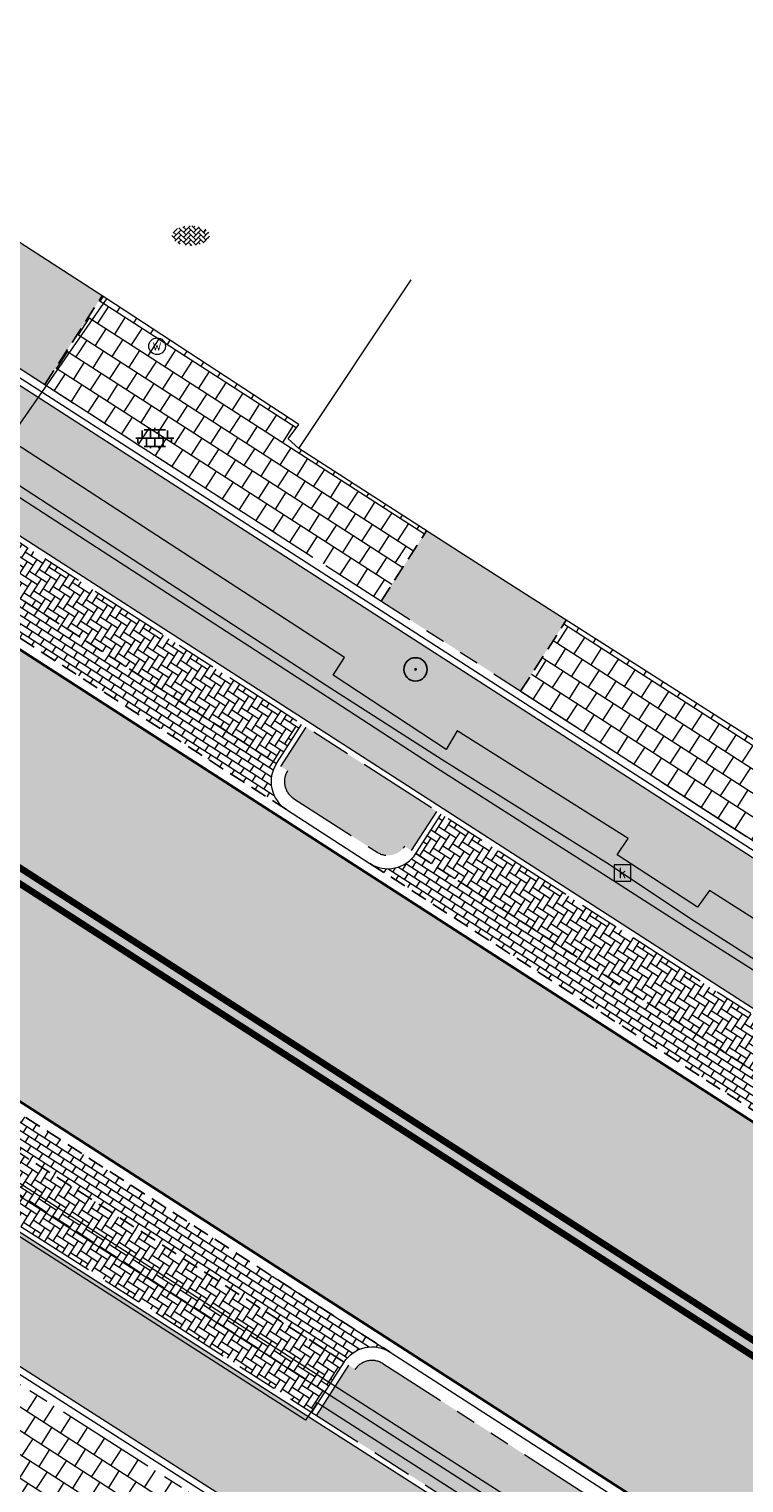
# Model space of a CAD drawing. Header units: metres. Extents: x 187916 to 189411, y 333285 to 334910.
# Tile 106 of 256: x 188176 to 188187, y 334560 to 334581. Entities that reach past the tile are written whole.
import ezdxf
from ezdxf.enums import TextEntityAlignment as Align

# ---------------------------------------------------------------- set-up
doc = ezdxf.new("R2010")
doc.units = ezdxf.units.M
for name, pattern in [('DASHED2', [0.375, 0.25, -0.125]), ('VH-OPSLUITBAND_100X200', [16, 8, -2, 4, -2]), ('VH-TROTTOIRBAND_180-200', [20, 10, -2, 2, -2, 2, -2]), ('VW-1-1_STREEP', [2, 1, -1])]:
    doc.linetypes.add(name, pattern=pattern)
for name, color, linetype, lineweight in [('B-ME-GR-BOOM-S', 253, 'Continuous', 25), ('B-ME-IE-MEUBILAIR_WEGMEUBILAIR-S', 253, 'Continuous', 18), ('B-ME-RI-HWA_KOLK-S', 253, 'Continuous', 25), ('B-ME-VH-KANTOPSLUITING_ACHTERKANTBAND-G', 253, 'Continuous', 18), ('B-ME-VH-VERHARDING_ASFALT-G', 253, 'Continuous', 18), ('B-ME-VH-VERHARDING_BETONSTRAATSTEEN-G', 253, 'Continuous', 18), ('B-ME-VH-VERHARDING_BETONSTRAATSTEEN-S', 253, 'Continuous', 25), ('B-ME-VH-VERHARDING_TEGEL-G', 253, 'Continuous', 18), ('B-ME-VH-VERHARDING_TEGEL-S', 253, 'Continuous', 25), ('N-WE-GR-HAAG-HG01-A', 96, 'Continuous', 35), ('N-WE-VH-GOOT_TEGEL-G', 170, 'Continuous', 35), ('N-WE-VH-KANTOPSLUITING_OPSLUITBAND_80X200-G', 30, 'VH-OPSLUITBAND_100X200', 15), ('N-WE-VH-KANTOPSLUITING_RIJWIELPADBAND_4-12 200-G', 94, 'VH-TROTTOIRBAND_180-200', 15), ('N-WE-VH-KANTOPSLUITING_TROTTOIRBAND_180 200-G', 251, 'VH-TROTTOIRBAND_180-200', 15), ('N-WE-VH-KANTOPSLUITING_VOORKANTBAND-G', 7, 'Continuous', 15), ('N-WE-VH-KANTVERHARDING_STREKLAAG_BSS-G', 60, 'Continuous', 18), ('N-WE-VH-VERHARDING_ASFALT_RIJWEG-A', 251, 'Continuous', 18), ('N-WE-VH-VERHARDING_BETONSTRAATSTEEN-GRIJS-A', 250, 'Continuous', 18), ('N-WE-VH-VERHARDING_BETONSTRAATSTEEN-ROOD-A', 11, 'Continuous', 18), ('N-WE-VH-VERHARDING_TEGEL-A', 254, 'Continuous', 5), ('N-WE-VH-VERHARDING_TEGEL_300x300x60-A', 251, 'Continuous', 5), ('N-WE-VW-MARKERING_LANGS_STREEP_11-G', 251, 'VW-1-1_STREEP', 0)]:
    doc.layers.add(name, color=color, linetype=linetype, lineweight=lineweight)
doc.layers.add('N-WE-VH-MATERIAALSCHEIDING-G', color=7, linetype='DASHED2')
doc.styles.add('NLCS-ISO', font='NLCS-ISO.ttf')

# ---------------------------------------------------------------- blocks, each defined once
blk = doc.blocks.new('SRI-KOLK-SO')
at = {"color": 0, "linetype": 'ByBlock', "lineweight": 18}
blk.add_lwpolyline([(-1.125, -1.125), (1.125, -1.125), (1.125, 1.125), (-1.125, 1.125)], close=True, dxfattribs=at)
at = {"color": 0, "linetype": 'ByBlock', "lineweight": 18, "style": 'NLCS-ISO'}
blk.add_text('k', height=1.5, dxfattribs=at).set_placement((0, 0), align=Align.MIDDLE_CENTER)
blk = doc.blocks.new('SIE-WEG_STRAATPOT_WATER-SO')
blk.add_circle((0, 2.91038304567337e-14), 0.4)
at = {"style": 'NLCS-ISO'}
blk.add_text('W', height=0.4, dxfattribs=at).set_placement((-0.2128690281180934, -0.2108641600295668))
blk = doc.blocks.new('SGR-BOOM_01')
at = {"ltscale": 0.1}
h = blk.add_hatch(color=256, dxfattribs=at)
edge = h.paths.add_edge_path()
edge.add_arc((7.366995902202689e-12, -5.115907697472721e-12), 0.15, 0, 360)
for centre, radius in [((0, 0), 2.5), ((7.366995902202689e-12, -5.115907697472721e-12), 0.04499999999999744)]:
    blk.add_circle(centre, radius)
blk.add_circle((7.366995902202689e-12, -5.115907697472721e-12), 0.15, dxfattribs=at)
blk = doc.blocks.new('SVH-TEGEL_300X300_DUN_LINT_KL-SO')
for p, q in [((-2.25, 1.355676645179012), (-2.25, -6.969183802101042e-16)), ((-1.900843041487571, 1.499999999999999), (1.90084304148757, 1.499999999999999)), ((-1.5, 1.624087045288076), (-1.5, 1.499999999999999)), ((-0.7499999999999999, 1.5), (-0.7500000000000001, 1.377682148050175e-16)), ((3.325515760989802e-16, 1.810386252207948), (2.755364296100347e-16, 1.499999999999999)), ((0, 0), (-2.755364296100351e-16, -1.500000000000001)), ((0.7500000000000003, 1.499999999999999), (0.7500000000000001, -1.247991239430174e-15)), ((1.5, 1.624087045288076), (1.5, 1.499999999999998)), ((2.25, 1.355676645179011), (2.25, -4.133046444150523e-16)), ((-3.39489953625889, -4.866106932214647e-16), (3.39489953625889, -1.733835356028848e-15)), ((-3, -3.055132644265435e-15), (-3.000000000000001, -0.8474312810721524)), ((-1.900843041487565, -1.500000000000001), (1.900843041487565, -1.500000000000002)), ((-1.5, -8.346865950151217e-16), (-1.5, -1.500000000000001)), ((-0.7500000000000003, -1.499999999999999), (-0.7500000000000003, -1.765655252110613)), ((0.7499999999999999, -1.500000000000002), (0.7499999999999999, -1.765655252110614)), ((1.5, -2.495982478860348e-15), (1.5, -1.500000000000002)), ((2.999999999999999, -2.495982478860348e-15), (2.999999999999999, -0.8474312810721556))]:
    blk.add_line(p, q)
blk = doc.blocks.new('SVH-BSS_KEIFORMAAT_KEPER-SO')
at = {"ltscale": 0.1}
for p, q in [((-5.336050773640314, 0.881278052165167), (-4.454772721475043, -7.582823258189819e-14)), ((-5.197234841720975, 0.7424621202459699), (-4.025666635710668, 1.914030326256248)), ((-5.197234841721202, -0.7424621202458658), (-2.969848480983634, 1.48492424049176)), ((-4.812064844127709, -1.842216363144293), (-2.969848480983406, 3.785860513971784e-14)), ((-4.564991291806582, 1.595142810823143), (-4.454772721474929, 1.484924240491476)), ((-3.712310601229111, 0.7424621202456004), (-1.484924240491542, -1.484924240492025)), ((-3.597206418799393, 2.112282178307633), (-1.484924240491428, -2.747801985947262e-13)), ((-2.477046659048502, 2.477046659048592), (-1.484924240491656, 1.484924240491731)), ((-2.227386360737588, 0.7424621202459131), (-0.2128896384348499, 2.756958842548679)), ((-2.227386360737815, 2.227386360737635), (-1.846044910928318, 2.608727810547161)), ((-2.227386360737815, -0.7424621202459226), (-2.463584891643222e-13, 1.484924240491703)), ((-2.227386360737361, -2.227386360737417), (2.083888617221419e-13, 2.083888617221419e-13)), ((-0.7424621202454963, 2.227386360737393), (1.484924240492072, -2.321476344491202e-13)), ((-0.7424621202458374, 0.7424621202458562), (1.484924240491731, -1.48492424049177)), ((0.2160084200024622, 2.753840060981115), (1.484924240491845, 1.484924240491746)), ((0.742462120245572, 2.227386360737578), (1.196639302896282, 2.681563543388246)), ((0.7424621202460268, 0.7424621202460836), (2.445993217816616, 2.445993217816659)), ((0.7424621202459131, -0.7424621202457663), (2.969848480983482, 1.48492424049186)), ((0.7424621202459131, -2.227386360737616), (2.969848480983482, 9.43689570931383e-15)), ((2.227386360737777, 2.22738636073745), (4.454772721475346, -1.753042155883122e-13)), ((2.227386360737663, 0.7424621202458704), (4.454772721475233, -1.484924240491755)), ((3.7123106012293, 0.7424621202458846), (4.50164561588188, 1.531797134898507)), ((3.7123106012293, -0.7424621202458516), (5.246882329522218, 0.7921096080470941)), ((4.221158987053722, 1.718537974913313), (4.45477272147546, 1.484924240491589)), ((5.197234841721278, 0.7424621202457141), (5.392160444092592, 0.5475365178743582)), ((-5.734817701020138, -0.2048792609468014), (-4.454772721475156, -1.484924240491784)), ((-3.894231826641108, -2.40930758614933), (-2.969848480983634, -1.484924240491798)), ((-3.712310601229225, -0.742462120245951), (-1.484924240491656, -2.969848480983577)), ((-3.712310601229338, -2.227386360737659), (-3.270758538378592, -2.668938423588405)), ((-1.594092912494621, -3.079017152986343), (9.470202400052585e-14, -1.484924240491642)), ((-0.74246212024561, -0.74246212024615), (1.484924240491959, -2.969848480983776)), ((-0.7424621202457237, -2.227386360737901), (0.2141389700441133, -3.18398745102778)), ((-0.2171522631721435, -3.18700074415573), (9.470202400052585e-14, -2.969848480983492)), ((1.364972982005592, -3.089799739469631), (2.969848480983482, -1.484924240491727)), ((2.227386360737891, -0.7424621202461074), (3.843627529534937, -2.358703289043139)), ((2.22738636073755, -2.227386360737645), (2.78091825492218, -2.780918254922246)), ((3.712310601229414, -2.227386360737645), (5.574234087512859, -0.3654628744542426)), ((5.197234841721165, -0.7424621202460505), (5.40549668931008, -0.950723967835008))]:
    blk.add_line(p, q, dxfattribs=at)
at = {"style": 'NLCS-ISO'}
blk.add_attdef('FORMAAT', text='', height=1.8, dxfattribs=at).set_placement((-5.834817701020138, -0.2150483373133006), align=Align.MIDDLE_RIGHT)
blk.add_attdef('KLEUR', text='', height=1.8, dxfattribs=at).set_placement((5.824648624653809, -0.2150483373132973), align=Align.MIDDLE_LEFT)
at = {"style": 'NLCS-ISO', "flags": 1}
blk.add_attdef('FUNCTIE', text='', height=1.8, dxfattribs=at).set_placement((0.1159930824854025, -3.584775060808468), align=Align.MIDDLE_CENTER)
blk = doc.blocks.new('DTM')
at = {"layer": 'B-ME-VH-KANTOPSLUITING_ACHTERKANTBAND-G', "ltscale": 0.2, "flags": 128}
for points in [[(188200.8480000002, 334558.5920000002), (188199.1499999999, 334559.6830000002), (188199.3190000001, 334559.9380000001), (188196.7859999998, 334561.54), (188196.6129999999, 334561.2880000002), (188190.9240000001, 334564.9560000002), (188191.0970000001, 334565.213), (188186.0359999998, 334568.4390000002), (188185.8560000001, 334568.1859999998), (188184.648, 334568.9730000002), (188184.8149999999, 334569.2179999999), (188182.2480000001, 334570.8310000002), (188182.0830000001, 334570.554), (188180.3849999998, 334571.6660000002), (188180.5550000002, 334571.932), (188175.5249999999, 334575.2029999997)], [(188232.8339999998, 334526.9380000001), (188225.3100000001, 334531.8059999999), (188217.6600000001, 334536.6699999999), (188208.173, 334542.773), (188208.003, 334542.5249999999), (188202.662, 334545.943), (188197.2689999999, 334549.4359999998), (188197.4339999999, 334549.693), (188189.3969999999, 334554.8160000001), (188180.1460000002, 334560.747), (188179.9739999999, 334560.4890000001), (188174.287, 334564.1370000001)]]:
    blk.add_lwpolyline(points, dxfattribs=at)
at = {"layer": 'B-ME-VH-VERHARDING_ASFALT-G', "ltscale": 0.2, "flags": 128}
for points in [[(188234.5529999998, 334536.4019999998), (188228.6439999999, 334540.304), (188220.2549999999, 334545.6979999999), (188212.5899999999, 334550.6370000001), (188205.3300000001, 334555.284), (188203.8149999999, 334556.253), (188200.6310000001, 334558.2939999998), (188198.966, 334559.3760000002), (188196.426, 334561.003), (188190.7149999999, 334564.679), (188185.6579999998, 334567.8960000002), (188184.4419999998, 334568.6779999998), (188181.946, 334570.2680000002), (188180.202, 334571.4029999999), (188175.1570000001, 334574.6689999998)], [(188272.9249999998, 334491.4739999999), (188273.662, 334493.7560000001), (188273.6749999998, 334496.2310000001), (188273.165, 334498.585), (188272.196, 334500.719), (188270.7609999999, 334502.577), (188268.9130000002, 334504.1060000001), (188267.9359999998, 334504.7570000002), (188266.662, 334505.568), (188258.4249999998, 334510.895), (188249.1529999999, 334516.841), (188246.6850000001, 334518.4350000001), (188244.1570000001, 334520.0490000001), (188236.159, 334525.2400000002), (188233.0249999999, 334527.2250000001), (188225.446, 334532.0779999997), (188217.8650000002, 334536.983), (188208.3530000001, 334543.085), (188203.0589999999, 334546.4670000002), (188197.6239999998, 334549.9819999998), (188189.6060000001, 334555.1039999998), (188180.355, 334561.0320000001), (188174.6570000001, 334564.6979999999)]]:
    blk.add_lwpolyline(points, dxfattribs=at)
at = {"layer": 'B-ME-VH-VERHARDING_BETONSTRAATSTEEN-G', "ltscale": 0.2, "flags": 128}
for points in [[(188230.1809999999, 334540.6460000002), (188229.5159999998, 334540.25), (188228.764, 334540.4369999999), (188220.3319999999, 334545.8459999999), (188212.6669999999, 334550.7710000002), (188205.3799999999, 334555.4500000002), (188203.9029999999, 334556.3739999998), (188200.73, 334558.4079999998), (188199.0359999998, 334559.5060000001), (188196.4980000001, 334561.128), (188190.8080000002, 334564.787), (188185.7489999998, 334568.0120000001), (188184.5279999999, 334568.8250000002), (188182.0249999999, 334570.398), (188180.2829999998, 334571.514), (188175.2459999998, 334574.7889999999)], [(188176.9900000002, 334577.3169999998), (188173.9040000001, 334579.3059999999), (188173.8220000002, 334579.3480000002), (188173.503, 334579.5410000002), (188169.7705, 334581.9115)], [(188179.8739999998, 334575.071), (188181.5580000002, 334577.6000000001)], [(188272.7930000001, 334491.5449999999), (188273.5350000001, 334493.7850000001), (188273.5439999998, 334496.1940000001), (188273.0499999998, 334498.497), (188272.0690000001, 334500.6669999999), (188270.6499999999, 334502.4819999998), (188268.838, 334503.9739999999), (188267.8459999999, 334504.6359999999), (188266.5789999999, 334505.4640000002), (188258.3190000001, 334510.7590000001), (188249.0520000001, 334516.733), (188246.611, 334518.298), (188244.071, 334519.9210000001), (188236.088, 334525.105), (188232.9419999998, 334527.0949999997), (188225.375, 334531.9300000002), (188217.7629999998, 334536.8369999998), (188208.2689999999, 334542.9419999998), (188202.9709999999, 334546.3429999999), (188197.5269999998, 334549.852), (188189.5070000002, 334554.9709999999), (188180.2629999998, 334560.9079999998), (188174.571, 334564.5619999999)]]:
    blk.add_lwpolyline(points, dxfattribs=at)
at = {"layer": 'B-ME-VH-VERHARDING_TEGEL-G', "ltscale": 0.2, "flags": 128}
for points in [[(188175.5249999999, 334575.2029999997), (188176.9900000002, 334577.3169999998)], [(188226.6290000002, 334545.2790000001), (188218.2080000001, 334550.497), (188209.1639999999, 334556.3670000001), (188205.2200000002, 334558.8930000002), (188205.102, 334558.986), (188202.4219999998, 334560.7199999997), (188201.355, 334561.3420000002), (188197.298, 334563.9210000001), (188196.4270000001, 334564.4870000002), (188194.0099999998, 334566.0019999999), (188192.1630000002, 334567.1639999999), (188189.8130000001, 334568.7089999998), (188188.3960000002, 334569.6170000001), (188188.273, 334569.6910000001), (188182.3489999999, 334573.4720000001), (188179.8739999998, 334575.071), (188179.7110000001, 334575.213), (188179.8700000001, 334575.432), (188176.9900000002, 334577.3169999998)]]:
    blk.add_lwpolyline(points, dxfattribs=at)
at = {"layer": 'B-ME-GR-BOOM-S', "xscale": 0.07, "yscale": 0.07, "zscale": 0.07}
blk.add_blockref('SGR-BOOM_01', (188181.623, 334571.755), dxfattribs=at)
at = {"layer": 'B-ME-IE-MEUBILAIR_WEGMEUBILAIR-S', "xscale": 0.3125, "yscale": 0.3125, "zscale": 0.3125}
blk.add_blockref('SIE-WEG_STRAATPOT_WATER-SO', (188177.745, 334576.604), dxfattribs=at)
at = {"layer": 'B-ME-RI-HWA_KOLK-S', "xscale": 0.11, "yscale": 0.11, "zscale": 0.11}
blk.add_blockref('SRI-KOLK-SO', (188184.728, 334568.7), dxfattribs=at)
at = {"layer": 'B-ME-VH-VERHARDING_BETONSTRAATSTEEN-S', "xscale": 0.05, "yscale": 0.05, "zscale": 0.05}
blk.add_blockref('SVH-BSS_KEIFORMAAT_KEPER-SO', (188178.254, 334578.274), dxfattribs=at)
at = {"layer": 'B-ME-VH-VERHARDING_TEGEL-S', "xscale": 0.084, "yscale": 0.084, "zscale": 0.084}
blk.add_blockref('SVH-TEGEL_300X300_DUN_LINT_KL-SO', (188177.711, 334575.225), dxfattribs=at)
blk = doc.blocks.new('ontwerp Wilhelmina- & Engelenkampstraat')
at = {"layer": 'N-WE-GR-HAAG-HG01-A', "transparency": 33554610}
h = blk.add_hatch(color=256, dxfattribs=at)
h.dxf.hatch_style = 1
h.paths.add_polyline_path([(188179.9820154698, 334570.886533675), (188179.6028549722, 334570.298114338), (188179.7037268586, 334570.2331153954, 0.4142135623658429), (188179.7934092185, 334569.8184383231), (188181.0466458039, 334569.0108887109, 0.4142094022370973), (188181.4613264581, 334569.1005687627), (188181.5621983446, 334569.0355698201), (188181.9413588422, 334569.6239891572)])
h = blk.add_hatch(color=256, dxfattribs=at)
h.dxf.hatch_style = 1
h.paths.add_polyline_path([(188181.1341001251, 334561.3409177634, 0.4152693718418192), (188180.7188391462, 334561.2503256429), (188180.6177354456, 334561.3149634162), (188180.1358011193, 334560.5610969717), (188189.1096167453, 334554.8242853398), (188194.2309385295, 334551.5339347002), (188194.8926683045, 334551.1140099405), (188197.5130795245, 334549.4387946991), (188197.9626376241, 334550.1420040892), (188197.861532, 334550.2066388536, 0.4131590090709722), (188197.7712659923, 334550.6204065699)])
at = {"layer": 'N-WE-VH-VERHARDING_ASFALT_RIJWEG-A', "transparency": 33554610}
h = blk.add_hatch(color=256, dxfattribs=at)
h.dxf.hatch_style = 1
edge = h.paths.add_edge_path()
edge.add_line((188163.8208333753, 334580.6406240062), (188159.2952212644, 334575.7984076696))
edge.add_line((188159.2952212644, 334575.7984076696), (188174.5957356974, 334565.9704214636))
edge.add_line((188174.5957356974, 334565.9704214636), (188208.8839609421, 334543.8760752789))
edge.add_arc((188265.1432202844, 334630.8183515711), 103.5570551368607, 237.0935993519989, 239.2286548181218)
edge.add_arc((189667.3076695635, 336961.7811804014), 2823.749582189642, 238.9808935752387, 239.4819934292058)
edge.add_line((188233.3818636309, 334529.2067239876), (188237.2558465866, 334526.9002472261))
edge.add_arc((188172.8948845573, 334415.8189779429), 128.3798341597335, 56.614742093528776, 59.911814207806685, ccw=False)
edge.add_arc((188228.9109722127, 334498.8883011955), 28.21409776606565, 55.4845922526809, 58.773180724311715, ccw=False)
edge.add_line((188244.8978654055, 334522.1359797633), (188270.2099100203, 334505.7794106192))
edge.add_arc((188264.7010883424, 334497.2544241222), 10.15000054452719, 13.737900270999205, 57.129572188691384, ccw=False)
edge.add_line((188274.5607201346, 334499.6648539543), (188285.3916733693, 334492.8307818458))
edge.add_arc((188287.0274187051, 334482.813442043), 10.15001278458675, 56.479027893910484, 99.27405743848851, ccw=False)
edge.add_line((188292.6326838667, 334491.2753426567), (188328.2332900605, 334467.6895627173))
edge.add_arc((188166.0016867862, 334216.8707131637), 298.7125514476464, 47.8039201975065, 57.10489379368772, ccw=False)
edge.add_arc((188346.5713980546, 334415.6696875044), 30.15000000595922, 31.86626050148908, 48.27499196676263, ccw=False)
edge.add_arc((188363.5941228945, 334425.9773084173), 10.25375049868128, 32.663466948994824, 33.16756871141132, ccw=False)
edge.add_arc((188363.7680247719, 334425.9005759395), 10.15000001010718, 9.405490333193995, 33.55795590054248, ccw=False)
edge.add_arc((188373.1107148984, 334427.4481680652), 0.680000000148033, -65.24652159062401, 9.405490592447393, ccw=False)
edge.add_line((188373.39544101, 334426.8306479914), (188373.3535042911, 334426.8064665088))
edge.add_line((188373.3535042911, 334426.8064665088), (188373.0122377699, 334426.6096859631))
edge.add_arc((188366.2889411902, 334422.7187079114), 7.76803881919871, 0.9923180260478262, 30.05928364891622, ccw=False)
edge.add_line((188374.0558150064, 334422.853237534), (188385.6760825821, 334436.9428109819))
edge.add_arc((188384.9421657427, 334443.9042308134), 6.99999999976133, 238.676415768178, 276.0182515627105, ccw=False)
edge.add_line((188381.3030702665, 334437.9245164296), (188374.3090535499, 334441.7971089))
edge.add_line((188374.3090535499, 334441.7971089), (188374.1759859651, 334441.5785117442))
edge.add_arc((188373.7240602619, 334441.8357337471), 0.5199999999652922, 236.9865645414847, 330.35281892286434, ccw=False)
edge.add_arc((188428.1308333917, 334525.1050683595), 99.98797832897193, 235.55122826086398, 236.8408409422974, ccw=False)
edge.add_arc((188411.6700745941, 334501.8726051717), 71.51970141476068, 233.64609065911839, 235.89746209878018, ccw=False)
edge.add_arc((188411.670100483, 334501.8726410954), 71.51974569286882, 233.2495609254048, 233.64609101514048, ccw=False)
edge.add_arc((188457.7549952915, 334568.1260296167), 152.2034652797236, 230.5042180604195, 234.2720138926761, ccw=False)
edge.add_arc((188166.9569656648, 334218.1136175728), 302.8501405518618, 50.16648870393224, 50.26164584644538)
edge.add_arc((188166.9570554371, 334218.113725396), 302.8500002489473, 50.26164586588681, 51.22502147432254)
edge.add_arc((188166.9539407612, 334218.1098417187), 302.854978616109, 51.22502222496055, 51.3192961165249)
edge.add_arc((188167.7827901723, 334219.1716967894), 301.508037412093, 51.31614081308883, 52.74067650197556)
edge.add_arc((188166.9798580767, 334218.1437757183), 302.8122778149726, 52.73751119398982, 52.83170123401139)
edge.add_arc((188166.9570555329, 334218.113725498), 302.8500001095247, 52.83169831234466, 54.43051335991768)
edge.add_arc((188166.9767697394, 334218.1413522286), 302.8160606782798, 54.43050684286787, 54.52539666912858)
edge.add_arc((188160.6555547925, 334209.0669401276), 313.8745045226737, 54.54701659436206, 57.10245107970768)
edge.add_line((188331.1328921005, 334472.609502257), (188320.0936543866, 334479.922007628))
edge.add_arc((188323.4852573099, 334485.0441346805), 6.143220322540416, 221.5045135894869, 236.48957065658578, ccw=False)
edge.add_arc((188319.5511004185, 334481.5629375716), 0.8899999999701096, 137.6692106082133, 221.5046791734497, ccw=False)
edge.add_line((188318.8931507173, 334482.1622723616), (188319.2594146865, 334482.6371719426))
edge.add_line((188319.2594146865, 334482.6371719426), (188319.2912123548, 334482.6784009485))
edge.add_arc((188340.6890844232, 334510.7641414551), 35.30832407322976, 218.5773896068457, 232.6970680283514, ccw=False)
edge.add_arc((188279.0883320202, 334513.8429033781), 42.25714136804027, 321.20296164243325, 323.56659149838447, ccw=False)
edge.add_arc((188310.4726214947, 334488.8679822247), 2.15802668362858, 242.7824537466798, 315.8976350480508, ccw=False)
edge.add_line((188309.4856042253, 334486.9489001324), (188295.3438852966, 334496.3165348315))
edge.add_line((188295.3438852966, 334496.3165348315), (188286.6449701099, 334501.9456440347))
edge.add_line((188286.6449701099, 334501.9456440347), (188245.2759046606, 334528.678213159))
edge.add_arc((188189.2378963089, 334441.9585258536), 103.2500002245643, 57.12957376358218, 59.23144345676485)
edge.add_line((188242.0576432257, 334530.6751358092), (188236.73552821, 334533.8437957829))
edge.add_arc((182886.7756591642, 325560.3118348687), 10447.31288197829, 59.19688513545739, 59.33512800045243)
edge.add_line((188215.0687000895, 334546.7260098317), (188212.1448451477, 334548.5376449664))
edge.add_line((188212.1448451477, 334548.5376449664), (188202.8877957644, 334554.5207101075))
edge.add_line((188202.8877957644, 334554.5207101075), (188173.134058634, 334573.6931625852))
edge.add_line((188173.134058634, 334573.6931625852), (188171.667712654, 334574.6976989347))
edge.add_arc((188421.3357456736, 334919.3221964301), 425.5586575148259, 233.19857496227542, 234.07802403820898, ccw=False)
edge.add_line((188166.4075921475, 334578.5703695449), (188163.8279358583, 334580.6347157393))
edge.add_line((188163.8279358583, 334580.6347157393), (188163.8208333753, 334580.6406240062))
at = {"layer": 'N-WE-VH-VERHARDING_BETONSTRAATSTEEN-GRIJS-A', "transparency": 33554610}
h = blk.add_hatch(dxfattribs=at)
h.set_pattern_fill('AVH-BSS_KEIFORMAAT_ELLEBOOG', color=256, angle=327.2, pattern_type=2)
h.set_pattern_definition([(327.2, (188177.0141462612, 334571.9662037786), (0.1451388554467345, 0.03138013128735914), [0.3149999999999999, -0.105]), (237.2, (188177.1279049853, 334572.1427227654), (0.1451388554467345, 0.03138013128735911), [0.315, -0.105])])
h.paths.add_polyline_path([(188174.8711732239, 334574.1798134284), (188174.4920127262, 334573.591394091), (188179.5356070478, 334570.3414469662), (188179.9147675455, 334570.9298663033)])
h = blk.add_hatch(dxfattribs=at)
h.set_pattern_fill('AVH-BSS_KEIFORMAAT_HALFST', color=256, angle=237.2, pattern_type=2)
h.set_pattern_definition([(237.2, (188177.0141462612, 334571.9662037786), (0.03138013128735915, -0.1451388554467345), [0.105, -0.105]), (327.2, (188177.0141462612, 334571.9662037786), (0.0568793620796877, 0.08825949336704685), [])])
h.paths.add_polyline_path([(188179.6850776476, 334569.6503185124, -0.4142135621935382), (188179.5356070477, 334570.341446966), (188174.4920127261, 334573.5913940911, -0.4142135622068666), (188173.8008842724, 334573.4419234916)])
h = blk.add_hatch(dxfattribs=at)
h.set_pattern_fill('AVH-BSS_KEIFORMAAT_ELLEBOOG', color=256, angle=327.2, pattern_type=2)
h.set_pattern_definition([(327.2, (188185.832441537, 334566.2839479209), (0.1451388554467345, 0.03138013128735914), [0.3149999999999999, -0.105]), (237.2, (188185.9462002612, 334566.4604669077), (0.1451388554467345, 0.03138013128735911), [0.315, -0.105])])
h.paths.add_polyline_path([(188182.0086067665, 334569.5806565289), (188181.6294462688, 334568.9922371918), (188190.0354368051, 334563.5756586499), (188190.4145973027, 334564.1640779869)])
h = blk.add_hatch(dxfattribs=at)
h.set_pattern_fill('AVH-BSS_KEIFORMAAT_HALFST', color=256, angle=237.2, pattern_type=2)
h.set_pattern_definition([(237.2, (188185.832441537, 334566.2839479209), (0.03138013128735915, -0.1451388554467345), [0.105, -0.105]), (327.2, (188185.832441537, 334566.2839479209), (0.0568793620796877, 0.08825949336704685), [])])
h.paths.add_polyline_path([(188190.0354368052, 334563.5756586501), (188181.6294462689, 334568.9922371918, -0.4142135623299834), (188180.938317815, 334568.8427665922), (188190.184907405, 334562.8845301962, -0.4142135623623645)])
h = blk.add_hatch(dxfattribs=at)
h.set_pattern_fill('AVH-BSS_KEIFORMAAT_HALFST', color=256, angle=237.2, pattern_type=2)
h.set_pattern_definition([(237.2, (188177.8777476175, 334563.6771432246), (0.03138013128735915, -0.1451388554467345), [0.105, -0.105]), (327.2, (188177.8777476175, 334563.6771432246), (0.0568793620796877, 0.08825949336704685), [])])
edge = h.paths.add_edge_path()
edge.add_arc((188174.2452252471, 334565.4229906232), 0.5000286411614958, -32.5866990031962, 57.28285741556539, ccw=False)
edge.add_line((188174.6665381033, 334565.1536875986), (188180.5503318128, 334561.3580534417))
edge.add_arc((188180.9715423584, 334561.0890149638), 0.4997999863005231, 57.18041604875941, 147.4325370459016, ccw=False)
edge.add_line((188181.2424316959, 334561.5090375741), (188174.5154867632, 334565.8436892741))
h = blk.add_hatch(dxfattribs=at)
h.set_pattern_fill('AVH-BSS_KEIFORMAAT_ELLEBOOG', color=256, angle=327.17, pattern_type=2)
h.set_pattern_definition([(327.17, (188177.6084349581, 334563.2558705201), (0.1451552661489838, 0.03130413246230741), [0.315, -0.105]), (237.1699999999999, (188177.7222860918, 334563.4323299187), (0.1451552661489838, 0.03130413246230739), [0.3149999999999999, -0.105])])
h.paths.add_polyline_path([(188174.6665381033, 334565.1536875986), (188174.1690731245, 334564.375527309), (188180.0683974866, 334560.6041869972), (188180.5503318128, 334561.3580534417)])
at = {"layer": 'N-WE-VH-VERHARDING_BETONSTRAATSTEEN-ROOD-A', "transparency": 33554610}
h = blk.add_hatch(color=11, dxfattribs=at)
h.dxf.hatch_style = 1
edge = h.paths.add_edge_path()
edge.add_line((188168.865590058, 334580.5115920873), (188164.1695972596, 334584.4200185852))
edge.add_line((188164.1695972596, 334584.4200185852), (188162.9559123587, 334582.958179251))
edge.add_line((188162.9559123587, 334582.958179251), (188167.6501393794, 334579.0512223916))
edge.add_arc((188176.606091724, 334589.8118412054), 13.99999998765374, 230.2297359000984, 237.203432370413)
edge.add_line((188169.022881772, 334578.0434544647), (188222.3003238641, 334543.7130030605))
edge.add_arc((188233.1334809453, 334560.5249841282), 19.99999999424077, 237.2034323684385, 240.9639985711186)
edge.add_line((188223.4262992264, 334543.0386859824), (188225.3194119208, 334541.9877609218))
edge.add_arc((188228.7169255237, 334548.1079652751), 7.000000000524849, 240.9639985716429, 283.5569187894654)
edge.add_line((188230.3578040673, 334541.3030025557), (188234.0019610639, 334542.1817169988))
edge.add_arc((188235.4084283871, 334536.3488918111), 6.000000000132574, 57.10855135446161, 103.55691879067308, ccw=False)
edge.add_line((188238.6667231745, 334541.3870973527), (188261.5045286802, 334526.8040363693))
edge.add_line((188261.5045286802, 334526.8040363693), (188284.3423341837, 334512.2209753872))
edge.add_arc((188283.2820599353, 334510.5388284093), 1.988416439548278, -33.20701186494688, 57.77635442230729, ccw=False)
edge.add_line((188284.9457625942, 334509.4498410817), (188283.7568632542, 334507.6100009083))
edge.add_line((188283.7568632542, 334507.6100009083), (188283.1924126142, 334506.7365047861))
edge.add_arc((188281.5126123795, 334507.8219867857), 2.000000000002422, 237.1295737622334, 327.1295737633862, ccw=False)
edge.add_line((188280.4271303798, 334506.142186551), (188286.3064312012, 334502.3429995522))
edge.add_arc((188287.3919132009, 334504.0227997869), 2.000000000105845, 147.1295737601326, 237.12957376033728, ccw=False)
edge.add_line((188285.7121129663, 334505.1082817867), (188287.2146571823, 334507.4334922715))
edge.add_arc((188288.894457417, 334506.3480102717), 2.000000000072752, 57.43976879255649, 147.129573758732, ccw=False)
edge.add_line((188289.9708292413, 334508.0336625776), (188303.2938644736, 334499.5262499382))
edge.add_arc((188290.6932170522, 334479.7685368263), 23.43381195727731, 34.905399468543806, 57.471963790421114, ccw=False)
edge.add_line((188309.9112382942, 334493.1779067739), (188310.8477969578, 334491.8372569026))
edge.add_line((188310.8477969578, 334491.8372569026), (188311.5498608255, 334490.8322778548))
edge.add_line((188311.5498608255, 334490.8322778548), (188312.1225447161, 334490.0125015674))
edge.add_arc((188310.4829921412, 334488.8671337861), 2.000000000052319, -32.52657393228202, 34.93759446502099, ccw=False)
edge.add_arc((188279.0883320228, 334513.8429033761), 42.10714136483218, 321.7796670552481, 329.3982752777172)
edge.add_arc((188314.6995885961, 334493.3082215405), 1.100005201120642, 214.9377611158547, 305.03481073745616, ccw=False)
edge.add_line((188313.7978322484, 334492.6782636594), (188313.2251481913, 334493.4980401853))
edge.add_line((188313.2251481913, 334493.4980401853), (188312.2885895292, 334494.8386900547))
edge.add_arc((188290.6464955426, 334479.7198353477), 26.3999999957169, 34.93759445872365, 57.43667399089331)
edge.add_line((188304.8558054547, 334501.9696783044), (188285.8345466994, 334513.536712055))
edge.add_line((188285.8345466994, 334513.536712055), (188284.9034365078, 334514.1170041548))
edge.add_line((188284.9034365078, 334514.1170041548), (188262.2961255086, 334528.5528830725))
edge.add_line((188262.2961255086, 334528.5528830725), (188239.6987585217, 334542.982372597))
edge.add_arc((188235.4084283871, 334536.3488918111), 7.900000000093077, 57.10646115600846, 103.5569187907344)
edge.add_line((188233.5565797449, 334544.0287783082), (188229.9124227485, 334543.1500638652))
edge.add_arc((188228.7169255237, 334548.1079652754), 5.100000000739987, 240.96399857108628, 283.5569187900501, ccw=False)
edge.add_line((188226.2415941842, 334543.6489592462), (188224.3484814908, 334544.6998843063))
edge.add_arc((188233.1334809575, 334560.5249841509), 18.10000001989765, 237.2034323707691, 240.96399857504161, ccw=False)
edge.add_line((188223.329473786, 334545.3101412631), (188170.052031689, 334579.6405926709))
edge.add_arc((188176.6060916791, 334589.8118411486), 12.099999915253, 230.2297359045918, 237.2034323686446, ccw=False)
h = blk.add_hatch(color=11, dxfattribs=at)
h.dxf.hatch_style = 1
edge = h.paths.add_edge_path()
edge.add_arc((188270.332567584, 334495.2359531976), 4.01840035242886, 341.6529269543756, 416.7021785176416)
edge.add_arc((188270.3325658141, 334495.2359543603), 4.018400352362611, -18.34911897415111, 56.702148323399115, ccw=False)
edge.add_arc((188264.7010888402, 334497.2544243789), 9.999999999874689, 340.8314171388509, 340.8322362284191)
edge = h.paths.add_edge_path()
edge.add_arc((188148.770241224, 334564.1394932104), 12.09999999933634, 57.63015956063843, 89.30733865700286)
edge.add_line((188148.9165172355, 334576.2386090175), (188148.9370684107, 334577.938484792))
edge.add_arc((188148.7702412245, 334564.1394932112), 13.79999999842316, 57.630159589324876, 89.30733865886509, ccw=False)
edge.add_line((188156.1585166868, 334575.7951092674), (188165.274457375, 334570.0166861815))
edge.add_line((188165.274457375, 334570.0166861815), (188169.8198914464, 334567.1086563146))
edge.add_line((188169.8198914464, 334567.1086563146), (188171.511029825, 334565.9779010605))
edge.add_line((188171.511029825, 334565.9779010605), (188172.8852863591, 334565.1012805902))
edge.add_line((188172.8852863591, 334565.1012805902), (188189.066450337, 334554.7569305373))
edge.add_line((188189.066450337, 334554.7569305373), (188194.1878845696, 334551.4665076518))
edge.add_line((188194.1878845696, 334551.4665076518), (188201.1790287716, 334547.0002215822))
edge.add_line((188201.1790287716, 334547.0002215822), (188204.1699773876, 334545.0015735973))
edge.add_line((188204.1699773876, 334545.0015735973), (188207.8265481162, 334542.6269838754))
edge.add_line((188207.8265481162, 334542.6269838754), (188215.6547227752, 334537.6455997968))
edge.add_line((188215.6547227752, 334537.6455997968), (188224.3779567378, 334532.0578415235))
edge.add_line((188224.3779567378, 334532.0578415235), (188225.2379334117, 334531.4974632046))
edge.add_line((188225.2379334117, 334531.4974632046), (188233.1427692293, 334526.4658407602))
edge.add_line((188233.1427692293, 334526.4658407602), (188239.8496435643, 334522.1101237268))
edge.add_line((188239.8496435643, 334522.1101237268), (188248.511649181, 334516.4087920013))
edge.add_line((188248.511649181, 334516.4087920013), (188250.7467074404, 334514.9210303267))
edge.add_line((188250.7467074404, 334514.9210303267), (188255.6112174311, 334511.7728785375))
edge.add_line((188255.6112174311, 334511.7728785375), (188256.3588268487, 334511.2878343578))
edge.add_line((188256.3588268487, 334511.2878343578), (188261.1983553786, 334508.1523159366))
edge.add_line((188261.1983553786, 334508.1523159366), (188268.3147183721, 334503.5103458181))
edge.add_line((188268.3147183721, 334503.5103458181), (188273.2914312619, 334500.2531944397))
edge.add_arc((188273.5652412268, 334500.6715580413), 0.4999999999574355, 236.7961170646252, 381.0816675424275)
edge.add_arc((188264.7010888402, 334497.2544243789), 9.999999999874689, -13.01039675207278, 21.081667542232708, ccw=False)
edge.add_arc((188270.3325660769, 334495.2359545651), 4.118400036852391, 356.7594048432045, 416.7032974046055)
edge.add_line((188272.5934635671, 334498.6782737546), (188272.3604773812, 334498.8307581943))
edge.add_line((188272.3604773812, 334498.8307581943), (188271.5237501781, 334499.378378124))
edge.add_line((188271.5237501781, 334499.378378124), (188267.3942402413, 334502.0810534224))
edge.add_line((188267.3942402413, 334502.0810534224), (188264.1115089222, 334504.2222952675))
edge.add_line((188264.1115089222, 334504.2222952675), (188260.7611897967, 334506.4076229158))
edge.add_line((188260.7611897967, 334506.4076229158), (188260.2332122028, 334506.7520092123))
edge.add_line((188260.2332122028, 334506.7520092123), (188255.4335565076, 334509.8616945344))
edge.add_line((188255.4335565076, 334509.8616945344), (188254.6867637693, 334510.3462088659))
edge.add_line((188254.6867637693, 334510.3462088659), (188249.8141395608, 334513.4996119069))
edge.add_line((188249.8141395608, 334513.4996119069), (188249.0920431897, 334513.979857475))
edge.add_line((188249.0920431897, 334513.979857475), (188247.6052413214, 334514.969945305))
edge.add_line((188247.6052413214, 334514.969945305), (188238.7286873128, 334520.811070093))
edge.add_line((188238.7286873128, 334520.811070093), (188232.2233639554, 334525.0358917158))
edge.add_line((188232.2233639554, 334525.0358917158), (188224.3174298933, 334530.0682132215))
edge.add_line((188224.3174298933, 334530.0682132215), (188223.4554115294, 334530.6299219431))
edge.add_line((188223.4554115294, 334530.6299219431), (188214.7399082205, 334536.2127282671))
edge.add_line((188214.7399082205, 334536.2127282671), (188206.9072550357, 334541.1969622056))
edge.add_line((188206.9072550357, 334541.1969622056), (188203.2347351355, 334543.5819093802))
edge.add_line((188203.2347351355, 334543.5819093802), (188200.2488350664, 334545.5771837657))
edge.add_line((188200.2488350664, 334545.5771837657), (188193.9364147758, 334549.6126811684))
edge.add_line((188193.9364147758, 334549.6126811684), (188193.2729879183, 334550.0336828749))
edge.add_line((188193.2729879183, 334550.0336828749), (188188.2574143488, 334553.2560923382))
edge.add_line((188188.2574143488, 334553.2560923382), (188171.9529504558, 334563.6795877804))
edge.add_line((188171.9529504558, 334563.6795877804), (188170.5813430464, 334564.5545184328))
edge.add_line((188170.5813430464, 334564.5545184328), (188168.8892599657, 334565.6859053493))
edge.add_line((188168.8892599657, 334565.6859053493), (188164.361299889, 334568.5827558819))
edge.add_line((188164.361299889, 334568.5827558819), (188155.2483668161, 334574.3592725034))
at = {"layer": 'N-WE-VH-VERHARDING_TEGEL-A', "transparency": 33554610}
h = blk.add_hatch(color=256, dxfattribs=at)
h.dxf.hatch_style = 1
h.paths.add_polyline_path([(188176.9212420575, 334577.3613161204), (188174.0226292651, 334579.2295406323), (188173.1640065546, 334577.897043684), (188176.0628205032, 334576.0291313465)])
h = blk.add_hatch(color=256, dxfattribs=at)
h.dxf.hatch_style = 1
h.paths.add_polyline_path([(188183.8845498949, 334572.4919334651), (188182.3489999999, 334573.4720000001), (188181.7868641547, 334573.8351738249), (188181.1064148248, 334572.7791842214), (188183.2002540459, 334571.4299744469)])
at = {"layer": 'N-WE-VH-VERHARDING_TEGEL_300x300x60-A', "transparency": 33554610}
h = blk.add_hatch(dxfattribs=at)
h.set_pattern_fill('AVH-TEGEL_300X300_HALFST', color=256, angle=237.2, pattern_type=2)
h.set_pattern_definition([(237.2, (188176.076013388, 334576.020630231), (-0.03642747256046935, -0.3334262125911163), [0.3, -0.3]), (327.2, (188176.076013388, 334576.020630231), (0.162512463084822, 0.2521699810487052), [])])
h.paths.add_polyline_path([(188181.7868641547, 334573.8351738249), (188179.8739999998, 334575.071), (188179.7110000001, 334575.213), (188179.8700000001, 334575.432), (188176.9900000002, 334577.3169999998), (188176.9212420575, 334577.3613161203), (188176.0628205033, 334576.0291313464), (188181.1064148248, 334572.7791842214)])
h = blk.add_hatch(dxfattribs=at)
h.set_pattern_fill('AVH-TEGEL_300X300_HALFST', color=256, angle=237.2, pattern_type=2)
h.set_pattern_definition([(237.2, (188183.2594822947, 334571.3918094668), (-0.03642747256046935, -0.3334262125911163), [0.3, -0.3]), (327.2, (188183.2594822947, 334571.3918094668), (0.162512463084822, 0.2521699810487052), [])])
h.paths.add_polyline_path([(188192.2943944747, 334567.0813360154), (188192.1630000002, 334567.1639999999), (188189.8130000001, 334568.7089999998), (188188.3960000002, 334569.6170000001), (188188.273, 334569.6910000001), (188183.8845498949, 334572.4919334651), (188183.200254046, 334571.4299744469), (188191.606244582, 334566.013395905)])
h = blk.add_hatch(dxfattribs=at)
h.set_pattern_fill('AVH-TEGEL_300X300_HALFST', color=256, angle=237.21, pattern_type=2)
h.set_pattern_definition([(237.21, (188178.9787813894, 334558.9268359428), (-0.03636927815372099, -0.3334325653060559), [0.3, -0.3]), (327.21, (188178.9787813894, 334558.9268359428), (0.1624684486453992, 0.2521983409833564), [])])
h.paths.add_polyline_path([(188178.9910717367, 334558.9189786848), (188173.0912703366, 334562.6895727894), (188172.3049651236, 334561.4595937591), (188172.5424975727, 334561.3006532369), (188175.0189999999, 334559.6830000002), (188178.054, 334557.8229999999), (188178.2215205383, 334557.7152071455)])
at = {"layer": 'N-WE-VH-GOOT_TEGEL-G'}
for points in [[(188317.5934688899, 334496.3081246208), (188317.1501695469, 334495.4129082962), (188315.7119535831, 334492.7626676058, -0.03873374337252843), (188312.0222952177, 334487.3661198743, -0.3303078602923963), (188309.4856042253, 334486.9489001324), (188295.3438852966, 334496.3165348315), (188286.6449701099, 334501.9456440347), (188245.2759046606, 334528.678213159, 0.00917139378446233), (188242.0576432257, 334530.6751358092), (188236.73552821, 334533.8437957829, 0.0006031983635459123), (188215.0687000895, 334546.7260098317), (188212.1448451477, 334548.5376449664), (188202.8877957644, 334554.5207101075), (188173.134058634, 334573.6931625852)], [(188095.1749857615, 334530.5396943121), (188101.6504048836, 334539.510067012), (188106.7442135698, 334546.500351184), (188107.0435106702, 334546.9221797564), (188110.7802754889, 334552.5427385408), (188120.2602677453, 334566.8018253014, -0.3976723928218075), (188159.2695942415, 334575.8148686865), (188174.5957357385, 334565.970421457), (188208.8839609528, 334543.8760752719, 0.009316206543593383), (188212.1620622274, 334541.8404860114, 0.002186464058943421), (188233.3818636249, 334529.2067239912), (188237.2558465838, 334526.9002472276, -0.01438719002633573), (188243.5379345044, 334523.0147862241, -0.01435012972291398), (188244.8978654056, 334522.1359797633), (188270.2099099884, 334505.7794105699, -0.1585987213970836), (188274.1717358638, 334500.9053619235, -0.2389408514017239), (188273.2451314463, 334491.7752058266), (188271.789554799, 334489.5054462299)]]:
    blk.add_lwpolyline(points, format="xyb", dxfattribs=at)
at = {"layer": 'N-WE-VH-KANTOPSLUITING_OPSLUITBAND_80X200-G', "ltscale": 0.15, "flags": 128}
for points in [[(188283.6679616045, 334507.6198241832), (188283.6679616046, 334507.6198241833), (188284.8785705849, 334509.4932603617, 0.4158001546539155), (188284.2992793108, 334512.1535492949), (188238.6234727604, 334541.3197961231, 0.2055006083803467), (188234.0207139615, 334542.1039459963), (188230.3394030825, 334541.2163786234, -0.1866203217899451), (188225.280583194, 334541.9178157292), (188223.3874705, 334542.9687407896, -0.01641003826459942), (188222.2569912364, 334543.6457551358), (188174.8711732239, 334574.1798134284), (188168.9795491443, 334577.9762065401, -0.03043788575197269), (188167.5989625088, 334578.9897331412), (188147.3011328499, 334595.8834079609, 0.6026163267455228), (188146.6143702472, 334595.6006611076), (188146.2656458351, 334591.962281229)], [(188145.0646577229, 334579.4318966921), (188144.9755144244, 334578.5018293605, 0.4498276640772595), (188145.4038840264, 334578.041883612, -0.009145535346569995), (188146.4602676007, 334578.0484346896), (188148.9380355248, 334578.0184789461, -0.1391047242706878), (188156.2013472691, 334575.8626780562), (188165.3174294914, 334570.0841652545), (188169.863685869, 334567.1756093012), (188171.554779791, 334566.0448837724), (188172.928309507, 334565.16872693), (188189.1096167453, 334554.8242853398), (188194.2309385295, 334551.5339347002), (188194.8926683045, 334551.1140099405), (188201.222802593, 334547.0671880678), (188204.213988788, 334545.068381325), (188207.8698089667, 334542.6942790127), (188215.6977728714, 334537.7130290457), (188224.42137063, 334532.125037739), (188225.2812512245, 334531.5647220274), (188233.1860353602, 334526.5331324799), (188239.8934220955, 334522.1770826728), (188248.5558120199, 334516.475497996), (188250.0786412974, 334515.4614188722), (188250.790592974, 334514.9879206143), (188255.654721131, 334511.8400159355), (188256.4023689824, 334511.3549468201), (188261.2419589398, 334508.2193886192), (188268.3584767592, 334503.5773175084), (188272.4985136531, 334500.8677525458)]]:
    blk.add_lwpolyline(points, format="xyb", dxfattribs=at)
for points in [[(188179.6028549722, 334570.298114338), (188179.9820154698, 334570.886533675)], [(188181.5621983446, 334569.0355698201), (188181.9413588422, 334569.6239891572)], [(188180.6177354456, 334561.3149634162), (188180.1358011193, 334560.5610969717)]]:
    blk.add_lwpolyline(points, dxfattribs=at)
at = {"layer": 'N-WE-VH-KANTOPSLUITING_RIJWIELPADBAND_4-12 200-G', "ltscale": 0.15, "flags": 128}
for points in [[(188149.3817440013, 334597.0140256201), (188169.0063264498, 334580.6806875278, 0.03043788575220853), (188170.1711964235, 334579.8255244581), (188223.4486385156, 334545.4950730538, 0.01641003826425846), (188224.4552604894, 334544.8922335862), (188226.3483731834, 334543.8413085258, 0.1880163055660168), (188229.8608522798, 334543.363934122), (188233.5050092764, 334544.2426485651, -0.2054904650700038), (188239.8179873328, 334543.1672633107), (188262.0543465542, 334528.9682973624)], [(188147.6588061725, 334576.0337984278), (188148.9138576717, 334576.0186250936, -0.1391047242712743), (188155.1305827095, 334574.1734583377), (188164.243126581, 334568.3971884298), (188168.768825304, 334565.5017846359), (188170.4610306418, 334564.370315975), (188171.8345435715, 334563.4941698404), (188188.1387054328, 334553.0708674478), (188193.1545895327, 334549.8482584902), (188193.8182261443, 334549.4271236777), (188200.1284570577, 334545.3930259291), (188203.1137037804, 334543.3981881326), (188206.7882877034, 334541.0119005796), (188214.6215204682, 334536.0272978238), (188223.3360233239, 334530.4451323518), (188224.1983059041, 334529.8832514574), (188232.1043820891, 334524.8508394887), (188238.6083066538, 334520.6269262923), (188247.4838037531, 334514.7864970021), (188248.9701040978, 334513.796743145), (188249.6934543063, 334513.3156636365), (188254.5671286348, 334510.1615809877), (188255.3138156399, 334509.6771352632), (188260.1109890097, 334506.5690581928), (188260.6414252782, 334506.2230688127)]]:
    blk.add_lwpolyline(points, format="xyb", dxfattribs=at)
at = {"layer": 'N-WE-VH-KANTOPSLUITING_TROTTOIRBAND_180 200-G', "ltscale": 0.15, "flags": 128}
for points in [[(188179.7037268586, 334570.2331153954, 0.4142253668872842), (188179.7934193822, 334569.8184317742), (188181.0466314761, 334569.0108979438, 0.4142260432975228), (188181.4613264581, 334569.1005687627, 0.4142260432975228)], [(188180.7188391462, 334561.2503256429, -0.415269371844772), (188181.1341001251, 334561.3409177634), (188197.7712659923, 334550.6204065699, -0.4131590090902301), (188197.861532, 334550.2066388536, -0.4131590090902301)]]:
    blk.add_lwpolyline(points, format="xyb", dxfattribs=at)
at = {"layer": 'N-WE-VH-KANTOPSLUITING_VOORKANTBAND-G', "flags": 128}
for points in [[(188283.735153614, 334507.5764049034), (188284.9457625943, 334509.4498410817, 0.4158001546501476), (188284.3423341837, 334512.2209753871), (188238.6667231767, 334541.3870973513), (188238.6667231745, 334541.3870973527, 0.2054904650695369), (188234.0019610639, 334542.1817169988), (188230.3208616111, 334541.294200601, -0.1866124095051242), (188225.3194119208, 334541.9877609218), (188223.4262992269, 334543.0386859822, -0.01641003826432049), (188222.3003238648, 334543.7130030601), (188174.9145058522, 334574.2470613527), (188169.0228817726, 334578.0434544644, -0.03043788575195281), (188167.6501393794, 334579.0512223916), (188147.3523097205, 334595.9448972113, 0.6026163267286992), (188146.5347351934, 334595.6082938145), (188146.1872239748, 334591.9825716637)], [(188179.5356070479, 334570.3414469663, 0.4142253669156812), (188179.6850945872, 334569.6503075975), (188180.9382999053, 334568.8427781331, 0.4142260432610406), (188181.6294462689, 334568.9922371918)], [(188180.5503300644, 334561.3580507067, -0.4152693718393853), (188181.242431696, 334561.5090375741), (188197.8795975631, 334550.7885263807, -0.4131590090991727), (188198.0300409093, 334550.0989135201)]]:
    blk.add_lwpolyline(points, format="xyb", dxfattribs=at)
for points in [[(188170.106197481, 334579.724652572), (188223.3836395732, 334545.3942011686)], [(188172.8852863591, 334565.1012805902), (188189.066450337, 334554.7569305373), (188194.1878845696, 334551.4665076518), (188194.8496906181, 334551.04653449), (188201.1790287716, 334547.0002215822), (188204.1699773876, 334545.0015735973), (188207.8265481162, 334542.6269838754), (188215.6547227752, 334537.6455997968), (188224.3779567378, 334532.0578415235), (188225.2379334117, 334531.4974632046), (188233.1427692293, 334526.4658407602), (188239.8496435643, 334522.1101237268), (188248.511649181, 334516.4087920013), (188250.0342998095, 334515.3948318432), (188250.7467074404, 334514.9210303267), (188255.6112174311, 334511.7728785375), (188256.3588268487, 334511.2878343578), (188261.1983553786, 334508.1523159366), (188268.3147183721, 334503.5103458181), (188272.4547040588, 334500.8008143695)], [(188171.8991291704, 334563.5953068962), (188188.2034557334, 334553.1718992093), (188193.2191704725, 334549.9493990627), (188193.8826926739, 334549.5283368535), (188200.1941177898, 334545.4934756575), (188203.1797208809, 334543.4983997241), (188206.8531789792, 334541.1128432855), (188214.6860956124, 334536.1284416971), (188223.4011441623, 334530.5459266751), (188224.2632826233, 334529.9841396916), (188232.1692812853, 334524.9517770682), (188238.6739688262, 334520.7273683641), (188247.5500424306, 334514.8865597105), (188249.0366163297, 334513.8966236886), (188249.7592826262, 334513.4159990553), (188254.6323841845, 334510.2622870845), (188255.3791288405, 334509.7778039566), (188260.1787083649, 334506.6681679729), (188260.7065571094, 334506.3238657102)], [(188179.5356070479, 334570.3414469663), (188179.9147675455, 334570.9298663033)], [(188181.6294462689, 334568.9922371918), (188182.0086067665, 334569.5806565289)], [(188180.0683974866, 334560.6041869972), (188180.5503318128, 334561.3580534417)]]:
    blk.add_lwpolyline(points, dxfattribs=at)
at = {"layer": 'N-WE-VH-KANTVERHARDING_STREKLAAG_BSS-G', "flags": 128}
blk.add_lwpolyline([(188315.3310729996, 334492.4075335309, -0.414709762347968), (188313.7978322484, 334492.6782636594), (188313.2251481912, 334493.4980401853), (188312.2885895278, 334494.8386900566, 0.09848734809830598), (188304.8558054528, 334501.9696783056), (188285.8345467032, 334513.5367120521), (188284.9034365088, 334514.1170041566), (188262.2961255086, 334528.5528830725), (188239.6987585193, 334542.9823725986, 0.2054999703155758), (188233.5565797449, 334544.0287783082), (188229.9124227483, 334543.1500638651, -0.1880163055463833), (188226.2415941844, 334543.6489592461), (188224.3484814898, 334544.6998843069, -0.01641003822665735), (188223.3294737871, 334545.3101412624), (188170.0520316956, 334579.6405926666, -0.03043788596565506), (188168.8655900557, 334580.5115920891), (188164.1695043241, 334584.4200959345), (188145.9632750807, 334599.5729532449, -0.09911275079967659), (188138.5409917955, 334608.768531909)], format="xyb", dxfattribs=at)
blk.add_lwpolyline([(188171.9529505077, 334563.6795877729), (188188.2574143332, 334553.2560923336), (188193.2729879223, 334550.0336828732), (188193.9364147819, 334549.6126811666), (188200.2488350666, 334545.5771837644), (188203.2347351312, 334543.5819093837), (188206.9072550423, 334541.1969622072), (188214.7399082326, 334536.2127282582), (188223.4554115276, 334530.6299219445), (188224.3174298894, 334530.0682132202), (188232.2233639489, 334525.0358917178)], dxfattribs=at)
at = {"layer": 'N-WE-VH-MATERIAALSCHEIDING-G', "flags": 128}
for points in [[(188176.0628205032, 334576.0291313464), (188176.9212420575, 334577.3613161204)], [(188181.1064148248, 334572.7791842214), (188181.7868641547, 334573.8351738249)], [(188174.4920127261, 334573.591394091), (188179.5362797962, 334570.3410134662)], [(188173.8008650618, 334573.4419358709), (188179.6850945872, 334569.6503075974)], [(188183.2002540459, 334571.4299744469), (188183.8845498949, 334572.4919334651)], [(188180.9382999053, 334568.8427781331), (188190.1849207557, 334562.8845215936)], [(188181.6294462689, 334568.9922371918), (188190.0354368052, 334563.57565865)], [(188174.5154867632, 334565.8436892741), (188181.242431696, 334561.5090375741)], [(188180.5503318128, 334561.3580534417), (188174.6665381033, 334565.1536875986)]]:
    blk.add_lwpolyline(points, dxfattribs=at)
blk = doc.blocks.new('markering')
at = {"layer": 'N-WE-VW-MARKERING_LANGS_STREEP_11-G', "const_width": 0.1, "flags": 128}
blk.add_lwpolyline([(188209.641131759, 334546.897578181), (188172.6503760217, 334570.733357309), (188171.8097769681, 334571.2750151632), (188161.6044990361, 334577.8510027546), (188161.1841995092, 334578.1218316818), (188156.6998019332, 334581.0114485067)], dxfattribs=at)
blk.add_lwpolyline([(188209.5328001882, 334546.7294583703), (188172.5420444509, 334570.5652374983), (188171.7014453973, 334571.1068953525), (188161.5048395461, 334577.6772949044), (188161.0845400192, 334577.9481238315), (188156.8976986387, 334580.6460040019, 0.00425536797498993), (188156.6099802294, 334580.8279548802, 0.00425536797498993)], format="xyb", dxfattribs=at)

msp = doc.modelspace()

# ---------------------------------------------------------------- block references
msp.add_blockref('DTM', (0, 0))

# ---------------------------------------------------------------- next in the draw order: block references
msp.add_blockref('ontwerp Wilhelmina- & Engelenkampstraat', (0, 0))

# ---------------------------------------------------------------- next in the draw order: block references
msp.add_blockref('markering', (0, 0))

doc.saveas('drawing.dxf')
